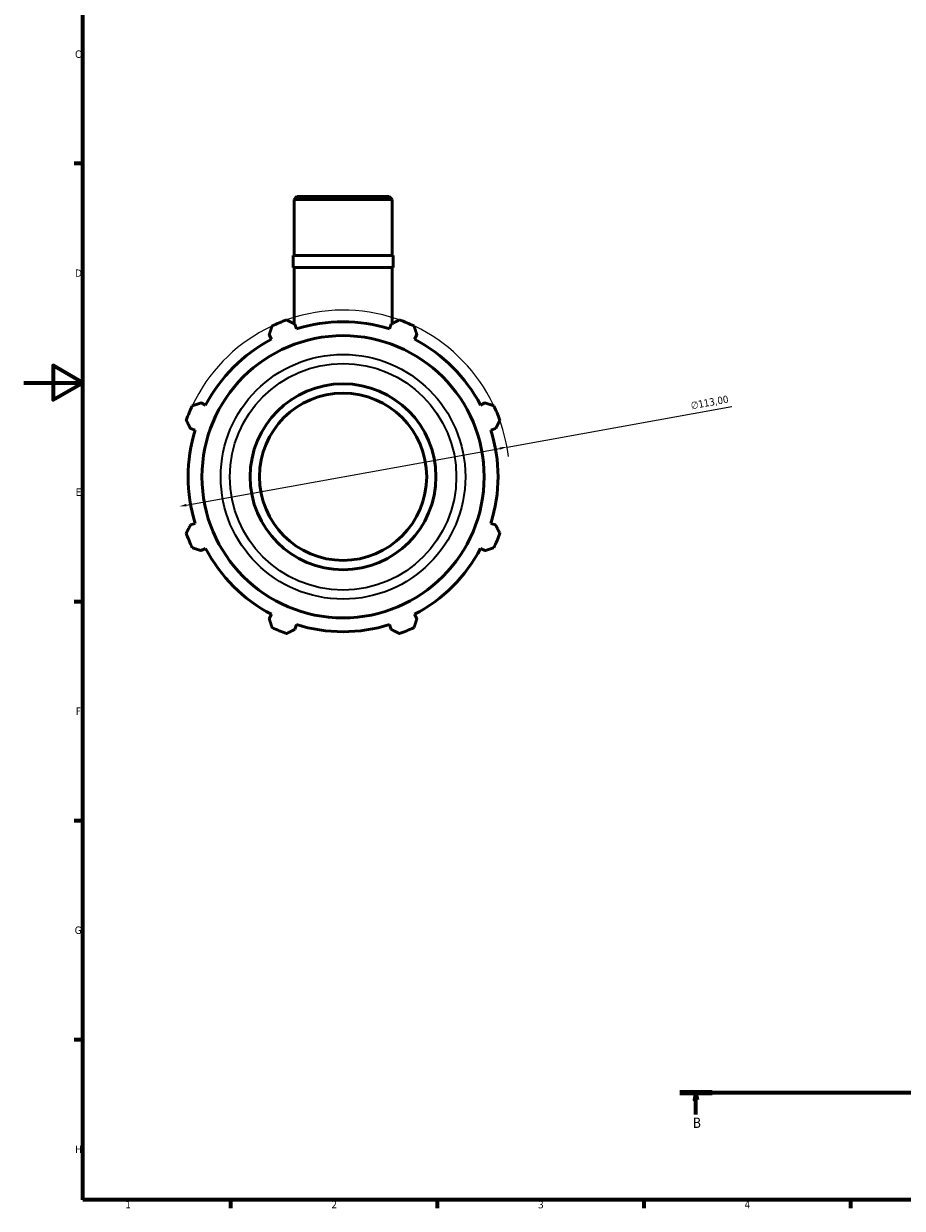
# Model space of a CAD drawing. Header units: millimetres. Extents: x 0 to 931, y 0 to 829.
# Tile 1 of 6: x 0 to 298, y 17 to 419. Entities that reach past the tile are written whole.
import ezdxf

# ---------------------------------------------------------------- set-up
doc = ezdxf.new("R2010")
doc.units = ezdxf.units.MM
doc.linetypes.add('CHAIN', pattern=[0.7087, 0.4724, -0.0591, 0.1181, -0.0591])
for name, color, linetype, lineweight in [('Border (ISO)', 7, 'Continuous', 70), ('Dimension (ISO)', 7, 'Continuous', 25), ('Section Line (ISO)', 7, 'CHAIN', 70), ('Visible (ISO)', 7, 'Continuous', 50), ('Visible Narrow (ISO)', 7, 'Continuous', 35)]:
    doc.layers.add(name, color=color, linetype=linetype, lineweight=lineweight)
doc.styles.add('Label Text (ISO)', font='tahoma.ttf')
doc.styles.add('Note Text (ISO)', font='tahoma.ttf')
doc.dimstyles.new('Default (ISO)', dxfattribs={"dimtxt": 2.5, "dimasz": 2.5, "dimexe": 3.175, "dimexo": 0, "dimgap": 0.762, "dimtad": 1, "dimrnd": 1e-08, "dimzin": 0, "dimtxsty": 'Note Text (ISO)', "dimcen": 0.09, "dimdle": 10, "dimclrd": 256, "dimclre": 256, "dimclrt": 232, "dimazin": 0, "dimtfac": 1.40208, "dimtmove": 0, "dimatfit": 3, "dimfxl": 1, "dimtolj": 1, "dimtzin": 0, "dimlwd": -1, "dimlwe": -1, "dimarcsym": 0})

# ---------------------------------------------------------------- blocks, each defined once
blk = doc.blocks.new('Borders Default Border')
at = {"layer": 'Border (ISO)'}
for p, q in [((20, 371.25), (17.1, 371.25)), ((20, 222.75), (17.1, 222.75)), ((20, 148.5), (17.1, 148.5)), ((20, 74.25), (17.1, 74.25)), ((70.08, 20), (70.08, 17.1)), ((140.17, 20), (140.17, 17.1)), ((210.25, 20), (210.25, 17.1)), ((280.33, 20), (280.33, 17.1))]:
    blk.add_line(p, q, dxfattribs=at)
at = {"layer": 'Border (ISO)', "flags": 128}
for points in [[(20, 20), (20, 574), (821, 574), (821, 20), (20, 20)], [(0, 297), (20, 297), (10, 302.77), (10, 291.23), (20, 297)]]:
    blk.add_lwpolyline(points, dxfattribs=at)
at = {"layer": 'Border (ISO)', "color": 232, "true_color": 0xca0064, "char_height": 2.5, "attachment_point": 7, "style": 'Note Text (ISO)'}
for s, insert in [('C', (17.43, 407.08)), ('D', (17.43, 332.88)), ('E', (17.64, 258.63)), ('F', (17.7, 184.38)), ('G', (17.31, 110.08)), ('H', (17.44, 35.88)), ('1', (34.48, 17.1)), ('2', (104.37, 17.1)), ('3', (174.43, 17.05)), ('4', (244.42, 17.1))]:
    blk.add_mtext(s, dxfattribs=dict(at, insert=insert))
blk = doc.blocks.new('2dTransSection0')
at = {"layer": 'Section Line (ISO)', "linetype": 'CHAIN'}
blk.add_line((222.42, 56.35), (665.66, 56.35), dxfattribs=at)
at = {"layer": 'Section Line (ISO)', "linetype": 'Continuous', "lineweight": 140}
for p, q in [((222.42, 56.35), (233.44, 56.35)), ((654.64, 56.35), (665.66, 56.35))]:
    blk.add_line(p, q, dxfattribs=at)
at = {"layer": 'Section Line (ISO)', "linetype": 'Continuous'}
for p, q in [((227.93, 56.35), (227.43, 53.85)), ((227.93, 53.85), (227.93, 56.35)), ((228.43, 53.85), (227.93, 56.35)), ((660.15, 56.35), (659.65, 53.85)), ((660.15, 53.85), (660.15, 56.35)), ((660.65, 53.85), (660.15, 56.35)), ((227.43, 53.85), (228.43, 53.85)), ((227.93, 48.91), (227.93, 53.85)), ((659.65, 53.85), (660.65, 53.85)), ((660.15, 48.91), (660.15, 53.85))]:
    blk.add_line(p, q, dxfattribs=at)
at = {"layer": 'Section Line (ISO)', "linetype": 'Continuous', "flags": 128}
for points in [[(228.43, 53.85), (227.93, 56.35), (227.43, 53.85), (228.43, 53.85)], [(660.65, 53.85), (660.15, 56.35), (659.65, 53.85), (660.65, 53.85)]]:
    blk.add_lwpolyline(points, dxfattribs=at)
at = {"layer": 'Section Line (ISO)'}
for points in [[(228.43, 53.85), (227.93, 56.35), (227.43, 53.85), (228.43, 53.85)], [(660.65, 53.85), (660.15, 56.35), (659.65, 53.85), (660.65, 53.85)]]:
    blk.add_solid(points, dxfattribs=at)
at = {"layer": 'Section Line (ISO)', "char_height": 3.5, "attachment_point": 7, "style": 'Label Text (ISO)'}
for insert in [(226.86, 44.35), (659.08, 44.35)]:
    blk.add_mtext('B', dxfattribs=dict(at, insert=insert))
blk = doc.blocks.new('*D14')
at = {"layer": 'Defpoints', "color": 0, "transparency": 16777216}
for p in [(163.88, 275.16), (52.68, 255.04)]:
    blk.add_point(p, dxfattribs=at)
at = {"layer": 'Dimension (ISO)', "transparency": 16777216}
for p, q in [((163.88, 275.16), (240.12, 288.95)), ((55.14, 255.49), (161.42, 274.71))]:
    blk.add_line(p, q, dxfattribs=at)
blk.add_arc((108.28, 265.1), 56.5, 7.0335, 154.792, dxfattribs=at)
for points in [[(161.34, 275.12), (161.49, 274.3), (163.88, 275.16)], [(55.07, 255.9), (55.22, 255.08), (52.68, 255.04)]]:
    blk.add_solid(points, dxfattribs=at)
at = {"layer": 'Dimension (ISO)', "color": 232, "true_color": 0xca0064, "transparency": 16777216, "insert": (226, 290.43), "char_height": 2.5, "attachment_point": 1, "rotation": 10.2533, "style": 'Note Text (ISO)'}
blk.add_mtext('\\A1;∅113,00', dxfattribs=at)

msp = doc.modelspace()

# ---------------------------------------------------------------- linework, layer by layer
at = {"layer": 'Visible (ISO)'}
for p, q in [((92.654, 360.098), (91.657, 359.101)), ((124.906, 359.101), (91.657, 359.101)), ((91.657, 340.098), (91.657, 359.101)), ((92.654, 360.098), (123.908, 360.098)), ((123.908, 360.098), (124.906, 359.101)), ((124.906, 340.098), (124.906, 359.101)), ((125.238, 340.098), (91.324, 340.098)), ((91.324, 336.098), (91.324, 340.098)), ((125.238, 336.098), (125.238, 340.098)), ((125.238, 336.098), (91.324, 336.098)), ((91.657, 316.987), (91.657, 336.098)), ((124.906, 316.987), (124.906, 336.098)), ((92.481, 315.211), (91.971, 316.828)), ((124.592, 316.828), (124.082, 315.211)), ((83.236, 313.21), (84.019, 311.706)), ((132.544, 311.706), (133.327, 313.21)), ((61.673, 289.361), (60.17, 290.143)), ((156.393, 290.143), (154.889, 289.361)), ((56.552, 281.408), (58.168, 280.899)), ((158.394, 280.899), (160.011, 281.408)), ((58.168, 249.298), (56.552, 248.788)), ((160.011, 248.788), (158.394, 249.298)), ((60.17, 240.053), (61.673, 240.836)), ((154.889, 240.836), (156.393, 240.053)), ((84.019, 218.49), (83.236, 216.987)), ((133.327, 216.987), (132.544, 218.49)), ((91.971, 213.369), (92.481, 214.985)), ((124.082, 214.985), (124.592, 213.369))]:
    msp.add_line(p, q, dxfattribs=at)
for radius in [47.837, 31.5, 28.35]:
    msp.add_circle((108.281, 265.098), radius, dxfattribs=at)
for radius, start, end in [(56.5, 109.79198, 115.20802), (52.545, 72.5, 107.5), (56.5, 64.79198, 70.20802), (52.545, 117.5, 152.5), (52.545, 27.5, 62.5), (56.5, 154.79198, 160.20802), (56.5, 19.79198, 25.20802), (52.545, 162.5, 197.5), (52.545, 342.5, 17.5), (56.5, 199.79198, 205.20802), (56.5, 334.79198, 340.20802), (52.545, 207.5, 242.5), (52.545, 297.5, 332.5), (56.5, 244.79198, 250.20802), (52.545, 252.5, 287.5), (56.5, 289.79198, 295.20802)]:
    msp.add_arc((108.281, 265.098), radius, start, end, dxfattribs=at)
for points, weights in [([(89.15, 318.261), (90.589, 317.53), (91.971, 316.828)], [1, 1.0017986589, 1.00278128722]), ([(124.592, 316.828), (125.973, 317.53), (127.413, 318.261)], [1.00278128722, 1.0017986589, 1]), ([(83.236, 313.21), (83.717, 314.683), (84.218, 316.218)], [1.00278128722, 1.0017986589, 1]), ([(132.345, 316.218), (132.846, 314.683), (133.327, 313.21)], [1, 1.0017986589, 1.00278128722]), ([(57.162, 289.162), (58.697, 289.663), (60.17, 290.143)], [1, 1.0017986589, 1.00278128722]), ([(156.393, 290.143), (157.866, 289.663), (159.401, 289.162)], [1.00278128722, 1.0017986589, 1]), ([(56.552, 281.408), (55.85, 282.79), (55.119, 284.229)], [1.00278128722, 1.0017986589, 1]), ([(161.444, 284.229), (160.713, 282.79), (160.011, 281.408)], [1, 1.0017986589, 1.00278128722]), ([(55.119, 245.967), (55.85, 247.406), (56.552, 248.788)], [1, 1.0017986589, 1.00278128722]), ([(160.011, 248.788), (160.713, 247.406), (161.444, 245.967)], [1.00278128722, 1.0017986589, 1]), ([(60.17, 240.053), (58.697, 240.534), (57.162, 241.034)], [1.00278128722, 1.0017986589, 1]), ([(159.401, 241.034), (157.866, 240.534), (156.393, 240.053)], [1, 1.0017986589, 1.00278128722]), ([(84.218, 213.979), (83.717, 215.513), (83.236, 216.987)], [1, 1.0017986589, 1.00278128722]), ([(133.327, 216.987), (132.846, 215.513), (132.345, 213.979)], [1.00278128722, 1.0017986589, 1]), ([(91.971, 213.369), (90.589, 212.667), (89.15, 211.936)], [1.00278128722, 1.0017986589, 1]), ([(127.413, 211.936), (125.973, 212.667), (124.592, 213.369)], [1, 1.0017986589, 1.00278128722])]:
    msp.add_rational_spline(points, weights, degree=2, dxfattribs=at)
at = {"layer": 'Visible Narrow (ISO)'}
for radius in [41.48, 38.399]:
    msp.add_circle((108.281, 265.098), radius, dxfattribs=at)

# ---------------------------------------------------------------- block references
msp.add_blockref('Borders Default Border', (0, 0))
at = {"layer": 'Section Line (ISO)'}
msp.add_blockref('2dTransSection0', (0, 0), dxfattribs=at)

# ---------------------------------------------------------------- dimensions: what is measured, and where the dimension line sits
at = {"layer": 'Dimension (ISO)'}
dim = msp.add_diameter_dim_2p(p1=(52.684, 255.041), p2=(163.879, 275.155), dimstyle='Default (ISO)', override={"dimdec": 2, "dimlfac": 1, "dimtp": 0, "dimtm": 0, "dimtdec": 2, "dimatfit": 2}, dxfattribs=at)
dim.commit()
dim.dimension.update_dxf_attribs({"geometry": '*D14', "text_midpoint": (233.041, 287.666), "dimtype": 163})

doc.saveas('drawing.dxf')
